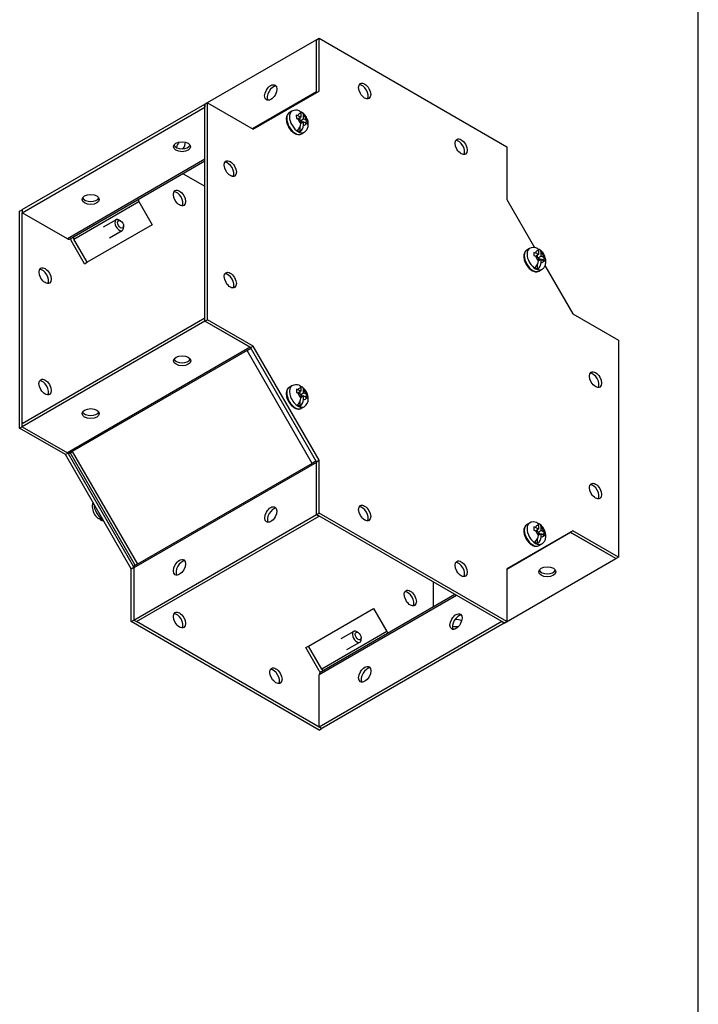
# Model space of a CAD drawing. Header units: inches. Extents: x 0.2 to 77.9, y -0.5 to 51.8.
# Tile 6 of 7: x 67.4 to 77.9, y 23 to 38.3. Entities that reach past the tile are written whole.
import ezdxf

# ---------------------------------------------------------------- set-up
doc = ezdxf.new("R2010")
doc.units = ezdxf.units.IN
doc.header["$MEASUREMENT"] = 0
for name, color, linetype in [('COM55579-2', 7, 'Continuous'), ('COM55580-2', 7, 'Continuous'), ('Default', 7, 'Continuous'), ('SCS19491', 7, 'Continuous')]:
    doc.layers.add(name, color=color, linetype=linetype)

# ---------------------------------------------------------------- blocks, each defined once
blk = doc.blocks.new('SE5')
at = {"layer": 'COM55579-2', "color": 7, "linetype": 'Continuous'}
for p, q in [((71.973, 37.967), (72.013, 37.99)), ((71.973, 37.15), (71.973, 37.967)), ((72.013, 37.99), (74.922, 36.31)), ((72.013, 37.173), (72.013, 37.99)), ((70.993, 36.584), (72.013, 37.173)), ((70.245, 36.969), (70.285, 36.992)), ((70.245, 33.61), (70.245, 36.969)), ((70.285, 33.633), (70.285, 36.992)), ((70.285, 36.992), (70.993, 36.584)), ((74.922, 36.31), (74.922, 35.494)), ((69.908, 35.892), (70.245, 35.698)), ((74.922, 35.494), (75.351, 34.751)), ((67.376, 35.313), (67.416, 35.336)), ((67.376, 31.954), (67.376, 35.313)), ((67.417, 31.977), (67.417, 35.29)), ((75.513, 34.47), (75.942, 33.726)), ((75.942, 33.726), (76.649, 33.318)), ((70.245, 33.61), (70.285, 33.633)), ((70.952, 33.202), (70.245, 33.61)), ((70.993, 33.225), (70.285, 33.633)), ((70.952, 33.202), (70.993, 33.225)), ((72.013, 31.458), (70.993, 33.225)), ((76.649, 33.318), (76.649, 29.959)), ((71.973, 31.435), (70.952, 33.202)), ((67.376, 31.954), (67.417, 31.977)), ((68.084, 31.546), (67.376, 31.954)), ((68.084, 31.546), (68.122, 31.568)), ((69.138, 29.812), (68.131, 31.557)), ((69.104, 29.778), (68.084, 31.546)), ((71.973, 31.435), (72.013, 31.458)), ((71.973, 30.618), (71.973, 31.435)), ((72.013, 30.641), (72.013, 31.458)), ((71.973, 30.618), (72.013, 30.641)), ((74.922, 28.962), (72.013, 30.641)), ((74.882, 28.939), (71.973, 30.618)), ((75.942, 30.367), (74.922, 29.778)), ((76.609, 29.936), (75.902, 30.344)), ((76.649, 29.959), (75.942, 30.367)), ((76.609, 29.936), (76.649, 29.959)), ((69.104, 29.778), (69.143, 29.801)), ((69.104, 28.962), (69.104, 29.778)), ((74.922, 29.778), (74.922, 28.962)), ((73.781, 29.574), (73.781, 29.185)), ((69.104, 28.962), (69.144, 28.985)), ((72.013, 27.282), (69.104, 28.962)), ((72.053, 27.306), (69.185, 28.962)), ((74.882, 28.939), (74.922, 28.962)), ((72.013, 27.282), (72.053, 27.306))]:
    blk.add_line(p, q, dxfattribs=at)
for centre, major_axis in [((72.72, 37.173), (0.066, -0.115)), ((74.215, 36.31), (0.067, -0.115)), ((70.639, 35.972), (0.067, -0.115)), ((69.851, 35.517), (0.066, -0.115)), ((67.77, 34.316), (0.066, -0.115)), ((70.639, 34.246), (0.067, -0.115)), ((76.296, 32.706), (0.067, -0.115)), ((67.77, 32.59), (0.067, -0.115)), ((76.296, 30.98), (0.066, -0.115)), ((72.72, 30.641), (0.067, -0.115)), ((74.215, 29.778), (0.067, -0.115)), ((73.427, 29.324), (0.067, -0.115)), ((69.851, 28.985), (0.067, -0.115)), ((71.346, 28.122), (0.067, -0.115))]:
    blk.add_ellipse(centre, major_axis=major_axis, ratio=0.57735, dxfattribs=at)
for centre, major_axis in [((72.68, 37.15), (0.066, -0.115)), ((74.175, 36.287), (0.067, -0.115)), ((70.599, 35.949), (0.067, -0.115)), ((69.811, 35.494), (0.067, -0.115)), ((67.73, 34.292), (0.066, -0.115)), ((70.599, 34.223), (0.067, -0.115)), ((76.256, 32.683), (0.067, -0.115)), ((67.73, 32.566), (0.067, -0.115)), ((76.256, 30.957), (0.066, -0.115)), ((72.68, 30.618), (0.067, -0.115)), ((74.175, 29.755), (0.067, -0.115)), ((73.387, 29.3), (0.067, -0.115)), ((69.811, 28.962), (0.067, -0.115)), ((71.306, 28.099), (0.067, -0.115))]:
    blk.add_ellipse(centre, major_axis=major_axis, ratio=0.57735, start_param=0.307887, end_param=2.833706, dxfattribs=at)
at = {"layer": 'COM55580-2', "color": 7, "linetype": 'Continuous'}
for p, q in [((71.972, 37.967), (70.245, 36.97)), ((71.972, 37.967), (71.973, 37.967)), ((71.972, 37.159), (71.972, 37.967)), ((71.972, 37.159), (70.984, 36.589)), ((67.416, 35.337), (70.245, 36.97)), ((67.416, 35.29), (70.245, 36.923)), ((70.245, 36.97), (70.245, 36.923)), ((70.245, 36.97), (70.245, 36.969)), ((70.245, 36.923), (70.245, 36.923)), ((70.245, 36.116), (68.116, 34.886)), ((70.245, 36.087), (68.219, 34.917)), ((68.213, 34.88), (69.221, 35.462)), ((69.221, 35.462), (69.428, 35.103)), ((67.416, 35.337), (67.416, 35.29)), ((68.116, 34.886), (67.416, 35.29)), ((69.428, 35.103), (68.42, 34.522)), ((68.219, 34.917), (68.159, 34.882)), ((68.38, 34.499), (68.173, 34.857)), ((68.42, 34.522), (68.213, 34.88)), ((68.38, 34.499), (68.42, 34.522)), ((70.245, 33.656), (67.417, 32.023)), ((70.245, 33.609), (67.417, 31.976)), ((70.245, 33.609), (70.245, 33.656)), ((70.945, 33.206), (70.245, 33.609)), ((70.945, 33.206), (68.116, 31.573)), ((70.898, 33.155), (68.191, 31.592)), ((70.959, 33.19), (70.898, 33.155)), ((70.898, 33.155), (70.959, 33.19)), ((70.898, 33.155), (70.898, 33.155)), ((71.906, 31.41), (70.898, 33.155)), ((67.417, 31.976), (67.417, 32.023)), ((67.417, 31.976), (68.116, 31.573)), ((68.191, 31.592), (68.131, 31.557)), ((68.16, 31.574), (68.191, 31.592)), ((68.16, 31.574), (69.167, 29.829)), ((68.191, 31.592), (68.191, 31.592)), ((68.191, 31.592), (69.199, 29.847)), ((71.972, 31.425), (69.144, 29.792)), ((71.906, 31.41), (69.199, 29.847)), ((71.966, 31.445), (71.906, 31.41)), ((71.966, 31.445), (71.906, 31.41)), ((71.906, 31.41), (71.906, 31.41)), ((71.972, 30.618), (71.972, 31.425)), ((69.144, 28.985), (71.972, 30.618)), ((69.184, 28.961), (72.013, 30.594)), ((71.972, 30.618), (72.013, 30.594)), ((72.013, 30.594), (72.013, 30.595)), ((75.91, 30.339), (74.922, 29.769)), ((76.61, 29.935), (75.91, 30.339)), ((74.882, 28.938), (76.61, 29.935)), ((76.61, 29.935), (76.61, 29.936)), ((69.199, 29.847), (69.138, 29.812)), ((69.144, 29.792), (69.144, 28.985)), ((69.199, 29.847), (69.167, 29.829)), ((69.199, 29.847), (69.199, 29.847)), ((74.143, 29.365), (72.014, 28.136)), ((74.118, 29.38), (72.092, 28.21)), ((71.85, 28.582), (72.858, 29.164)), ((72.858, 29.164), (73.065, 28.805)), ((69.144, 28.985), (69.184, 28.961)), ((74.842, 28.961), (72.014, 27.328)), ((74.882, 28.938), (74.842, 28.961)), ((74.882, 28.938), (72.054, 27.305)), ((73.065, 28.805), (72.057, 28.224)), ((74.882, 28.939), (74.882, 28.938)), ((71.81, 28.559), (71.85, 28.582)), ((72.017, 28.2), (71.81, 28.559)), ((72.057, 28.224), (71.85, 28.582)), ((72.092, 28.21), (72.031, 28.175)), ((72.014, 27.328), (72.014, 28.136)), ((72.054, 27.305), (72.014, 27.328))]:
    blk.add_line(p, q, dxfattribs=at)
for centre, major_axis in [((71.265, 37.15), (-0.067, -0.115)), ((69.891, 36.311), (-0.133, 0)), ((68.477, 35.494), (0.133, 0)), ((69.892, 32.997), (0.133, 0)), ((68.477, 32.18), (-0.133, 0)), ((71.265, 30.618), (0.066, 0.115)), ((69.851, 29.801), (-0.066, -0.115)), ((75.549, 29.731), (-0.133, 0)), ((74.135, 28.961), (-0.067, -0.115)), ((72.721, 28.145), (0.067, 0.115))]:
    blk.add_ellipse(centre, major_axis=major_axis, ratio=0.57735, dxfattribs=at)
for centre, major_axis, ratio, start_param, end_param in [((71.305, 37.127), (0.067, 0.115), 0.57735, 0.307887, 2.833706), ((71.951, 37.171), (0.0145, -0.0251), 0.57735, 0, 0.785398), ((69.891, 36.357), (0.133, 0), 0.57735, 3.44948, 5.975298), ((69.851, 36.334), (0.067, 0.115), 0.57735, -4.454695, -4.371816), ((69.891, 36.311), (-0.067, -0.115), 0.57735, 4.389865, 5.125386), ((69.851, 36.334), (0.067, 0.115), 0.57735, 4.584282, 5.433023), ((68.477, 35.541), (-0.133, 0), 0.57735, 0.307887, 2.833706), ((69.241, 35.474), (0.0145, -0.0251), 0.816497, 3.141593, 4.712389), ((68.234, 34.892), (-0.0145, 0.0251), 0.816497, 0, 1.570796), ((68.116, 34.957), (0.043, -0.0745), 0.57735, 5.497787, 6.283185), ((68.234, 34.892), (-0.043, 0.0745), 0.816497, 1.226845, 1.570796), ((70.945, 33.182), (-0.0145, 0.0251), 0.57735, 4.712389, 5.497787), ((69.892, 33.044), (-0.133, 0), 0.57735, 0.307887, 2.833706), ((68.477, 32.227), (0.133, 0), 0.57735, 3.44948, 5.975298), ((68.116, 31.549), (-0.0145, 0.0251), 0.57735, 4.712389, 5.497787), ((71.952, 31.437), (0.0145, -0.0251), 0.57735, 0.785398, 1.570796), ((71.306, 30.594), (-0.067, -0.115), 0.57735, 3.44948, 5.975298), ((75.91, 30.315), (0.0145, -0.0251), 0.57735, 2.356194, 3.141593), ((69.891, 29.778), (0.067, 0.115), 0.57735, 0.307887, 2.833706), ((69.124, 29.804), (0.0145, -0.0251), 0.57735, 0.785398, 1.570796), ((75.549, 29.778), (0.133, 0), 0.57735, 3.44948, 5.975298), ((74.175, 28.938), (0.067, 0.115), 0.57735, 0.307887, 2.833706), ((74.135, 28.915), (0.133, 0), 0.57735, 0.850162, 1.698903), ((73.085, 28.817), (0.0145, -0.0251), 0.816497, 4.712389, 6.283185), ((74.135, 28.961), (-0.133, 0), 0.57735, 1.157799, 1.89332), ((74.135, 28.915), (0.133, 0), 0.57735, 4.371816, 4.454695), ((72.078, 28.236), (-0.043, 0.0745), 0.816497, 1.570796, 1.914747), ((72.078, 28.236), (-0.0145, 0.0251), 0.816497, 1.570796, 3.141593), ((72.761, 28.122), (-0.067, -0.115), 0.57735, 3.44948, 5.975298), ((72.074, 28.101), (0.043, -0.0745), 0.57735, 3.141593, 3.926991)]:
    blk.add_ellipse(centre, major_axis=major_axis, ratio=ratio, start_param=start_param, end_param=end_param, dxfattribs=at)
at = {"layer": 'SCS19491', "color": 7, "linetype": 'Continuous'}
for p, q in [((71.594, 36.859), (71.552, 36.835)), ((71.661, 36.799), (71.662, 36.749)), ((71.662, 36.749), (71.688, 36.739)), ((71.73, 36.766), (71.684, 36.79)), ((71.73, 36.766), (71.686, 36.74)), ((71.688, 36.739), (71.73, 36.717)), ((71.72, 36.722), (71.72, 36.76)), ((71.729, 36.718), (71.773, 36.743)), ((71.73, 36.822), (71.73, 36.766)), ((71.773, 36.743), (71.773, 36.797)), ((71.817, 36.719), (71.773, 36.743)), ((71.72, 36.541), (71.72, 36.624)), ((71.73, 36.717), (71.73, 36.67)), ((71.764, 36.689), (71.73, 36.707)), ((71.773, 36.694), (71.73, 36.67)), ((71.773, 36.646), (71.773, 36.694)), ((71.773, 36.694), (71.817, 36.671)), ((71.792, 36.684), (71.833, 36.708)), ((71.833, 36.708), (71.817, 36.719)), ((71.834, 36.658), (71.833, 36.708)), ((71.739, 36.51), (71.782, 36.535)), ((68.871, 35.18), (68.671, 35.065)), ((68.94, 35.163), (68.918, 35.176)), ((68.986, 35.059), (68.986, 35.084)), ((68.766, 34.9), (68.966, 35.016)), ((75.274, 34.735), (75.231, 34.711)), ((75.34, 34.675), (75.341, 34.625)), ((75.341, 34.625), (75.368, 34.615)), ((75.41, 34.641), (75.364, 34.666)), ((75.41, 34.641), (75.365, 34.616)), ((75.368, 34.615), (75.41, 34.592)), ((75.399, 34.598), (75.399, 34.635)), ((75.408, 34.593), (75.452, 34.619)), ((75.41, 34.697), (75.41, 34.641)), ((75.452, 34.619), (75.452, 34.673)), ((75.497, 34.595), (75.452, 34.619)), ((75.399, 34.416), (75.399, 34.499)), ((75.41, 34.592), (75.41, 34.546)), ((75.443, 34.565), (75.41, 34.583)), ((75.452, 34.57), (75.41, 34.545)), ((75.452, 34.521), (75.452, 34.57)), ((75.452, 34.57), (75.496, 34.546)), ((75.471, 34.56), (75.513, 34.584)), ((75.513, 34.584), (75.497, 34.595)), ((75.514, 34.533), (75.513, 34.584)), ((75.419, 34.386), (75.461, 34.41)), ((71.594, 32.611), (71.552, 32.586)), ((71.662, 32.557), (71.664, 32.508)), ((71.664, 32.508), (71.686, 32.5)), ((71.73, 32.525), (71.686, 32.548)), ((71.73, 32.525), (71.686, 32.499)), ((71.686, 32.5), (71.73, 32.476)), ((71.72, 32.481), (71.72, 32.519)), ((71.729, 32.477), (71.773, 32.502)), ((71.73, 32.573), (71.73, 32.525)), ((71.73, 32.476), (71.73, 32.422)), ((71.764, 32.448), (71.73, 32.466)), ((71.773, 32.502), (71.773, 32.549)), ((71.815, 32.48), (71.773, 32.502)), ((71.793, 32.442), (71.834, 32.466)), ((71.834, 32.466), (71.815, 32.48)), ((71.836, 32.416), (71.834, 32.466)), ((71.72, 32.292), (71.72, 32.375)), ((71.773, 32.453), (71.73, 32.429)), ((71.773, 32.397), (71.773, 32.453)), ((71.773, 32.453), (71.819, 32.429)), ((71.739, 32.262), (71.782, 32.286)), ((75.274, 30.486), (75.231, 30.462)), ((75.34, 30.426), (75.341, 30.376)), ((75.341, 30.376), (75.368, 30.366)), ((75.41, 30.393), (75.364, 30.417)), ((75.41, 30.393), (75.365, 30.367)), ((75.368, 30.366), (75.41, 30.344)), ((75.399, 30.349), (75.399, 30.387)), ((75.408, 30.345), (75.452, 30.37)), ((75.41, 30.449), (75.41, 30.393)), ((75.41, 30.344), (75.41, 30.297)), ((75.443, 30.316), (75.41, 30.334)), ((75.452, 30.37), (75.452, 30.424)), ((75.497, 30.346), (75.452, 30.37)), ((75.471, 30.311), (75.513, 30.335)), ((75.513, 30.335), (75.497, 30.346)), ((75.514, 30.285), (75.513, 30.335)), ((75.399, 30.168), (75.399, 30.251)), ((75.452, 30.321), (75.41, 30.297)), ((75.452, 30.273), (75.452, 30.321)), ((75.452, 30.321), (75.496, 30.298)), ((75.419, 30.137), (75.461, 30.162)), ((72.55, 28.807), (72.351, 28.692)), ((72.619, 28.79), (72.598, 28.803)), ((72.665, 28.686), (72.665, 28.711)), ((72.446, 28.528), (72.645, 28.643))]:
    blk.add_line(p, q, dxfattribs=at)
for centre, radius, start, end in [((71.658, 36.749), 0.127, 67.6166, 120.1416), ((71.634, 36.693), 0.109, 62.4434, 75.8103), ((71.587, 36.677), 0.144, 309.0275, 357.3569), ((71.629, 36.652), 0.144, 309.0278, 357.3565), ((71.785, 36.608), 0.07, 44.9702, 62.873), ((75.337, 34.625), 0.127, 67.6166, 120.1416), ((75.313, 34.569), 0.109, 62.4434, 75.8103), ((75.266, 34.553), 0.144, 309.0275, 357.3569), ((75.309, 34.528), 0.144, 309.0278, 357.3565), ((75.464, 34.484), 0.07, 44.9702, 62.873), ((71.658, 32.497), 0.131, 68.3819, 119.4115), ((71.634, 32.448), 0.113, 62.3801, 75.361), ((71.606, 32.401), 0.241, 1.8573, 51.0239), ((71.587, 32.428), 0.144, 309.0275, 357.3569), ((71.629, 32.404), 0.144, 309.0278, 357.3565), ((71.711, 32.403), 0.136, 301.1516, 2.4457), ((71.789, 32.37), 0.0663, 44.2365, 62.8956), ((68.636, 30.745), 0.136, 155.0668, 182.4457), ((68.741, 30.747), 0.241, 181.8572, 231.0276), ((68.688, 30.651), 0.13, 248.3254, 262.9114), ((75.337, 30.376), 0.127, 67.6166, 120.1416), ((75.313, 30.321), 0.109, 62.4434, 75.8103), ((75.266, 30.304), 0.144, 309.0275, 357.3569), ((75.309, 30.279), 0.144, 309.0278, 357.3565), ((75.464, 30.235), 0.07, 44.9702, 62.873)]:
    blk.add_arc(centre, radius, start, end, dxfattribs=at)
for centre, major_axis, start_param, end_param in [((71.645, 36.672), (0.094, -0.162), 3.141593, 6.283185), ((71.688, 36.697), (-0.094, 0.162), 0.00005, 3.141168), ((71.752, 36.734), (0.0488, -0.0844), 2.668961, 3.704562), ((71.752, 36.734), (-0.0487, 0.0844), 1.189355, 2.043428), ((71.752, 36.734), (0.0487, -0.0844), 1.086759, 2.043428), ((71.752, 36.734), (-0.0487, 0.0844), 2.668961, 3.601967), ((71.698, 36.703), (0.093, -0.161), 5.336001, 5.659573), ((68.918, 35.098), (0.0475, -0.0823), 2.356194, 6.283185), ((68.918, 35.098), (0.0475, -0.0823), 0, 0.785398), ((75.325, 34.548), (0.094, -0.162), 3.141593, 6.283185), ((75.367, 34.573), (-0.094, 0.162), 0.00005, 3.141168), ((75.431, 34.609), (0.0487, -0.0844), 2.668961, 3.704562), ((75.431, 34.609), (-0.0488, 0.0844), 1.189355, 2.043428), ((75.431, 34.609), (0.0487, -0.0844), 1.086759, 2.043428), ((75.431, 34.609), (-0.0488, 0.0844), 2.668961, 3.601967), ((75.378, 34.579), (0.093, -0.161), 5.336001, 5.659573), ((71.645, 32.424), (0.094, -0.162), 3.141593, 6.283185), ((71.688, 32.448), (-0.094, 0.162), 0, 3.141642), ((71.688, 32.448), (-0.094, 0.162), 6.282761, 6.283185), ((71.752, 32.485), (0.0487, -0.0844), 2.668961, 3.601967), ((71.752, 32.485), (-0.0488, 0.0844), 1.086759, 2.043428), ((71.752, 32.485), (0.0487, -0.0844), 1.189355, 2.043428), ((71.698, 32.455), (0.093, -0.161), 5.336001, 5.659573), ((71.752, 32.485), (-0.0488, 0.0844), 2.668961, 3.704562), ((68.659, 30.699), (0.094, -0.162), 3.906158, 5.51862), ((68.648, 30.693), (0.093, -0.161), 5.336001, 5.659573), ((75.367, 30.324), (-0.094, 0.162), 0.00005, 3.141168), ((75.325, 30.3), (0.094, -0.162), 3.141593, 6.283185), ((75.431, 30.361), (0.0487, -0.0844), 2.668961, 3.704562), ((75.431, 30.361), (-0.0487, 0.0844), 1.189355, 2.043428), ((75.431, 30.361), (0.0488, -0.0844), 1.086759, 2.043428), ((75.378, 30.33), (0.093, -0.161), 5.336001, 5.659573), ((75.431, 30.361), (-0.0488, 0.0844), 2.668961, 3.601967), ((72.598, 28.725), (0.0475, -0.0823), 2.356194, 6.283185), ((72.598, 28.725), (0.0475, -0.0823), 0, 0.785398)]:
    blk.add_ellipse(centre, major_axis=major_axis, ratio=0.57735, start_param=start_param, end_param=end_param, dxfattribs=at)
for centre in [(68.94, 35.11), (72.619, 28.737)]:
    blk.add_ellipse(centre, major_axis=(-0.0325, 0.0563), ratio=0.57735, dxfattribs=at)
for points, knots in [([(71.551, 36.833), (71.548, 36.832), (71.538, 36.827), (71.525, 36.811), (71.513, 36.79), (71.507, 36.764), (71.505, 36.735), (71.508, 36.703), (71.516, 36.67), (71.529, 36.637), (71.546, 36.605), (71.567, 36.576), (71.59, 36.55), (71.616, 36.528), (71.643, 36.512), (71.67, 36.502), (71.695, 36.498), (71.719, 36.501), (71.732, 36.507), (71.739, 36.51)], [0, 0, 0, 0, 0.025907, 0.082775, 0.139919, 0.199257, 0.261062, 0.324255, 0.387624, 0.450794, 0.513828, 0.576898, 0.640162, 0.703821, 0.768073, 0.832931, 0.890862, 0.946401, 1, 1, 1, 1]), ([(71.707, 36.867), (71.707, 36.867), (71.707, 36.867), (71.711, 36.865), (71.713, 36.864), (71.718, 36.86), (71.72, 36.857), (71.724, 36.852), (71.725, 36.849), (71.728, 36.842), (71.729, 36.838), (71.73, 36.83), (71.73, 36.826), (71.73, 36.822)], [0.3585517, 0.3585517, 0.3585517, 0.3585517, 0.375, 0.375, 0.5, 0.5, 0.625, 0.625, 0.75, 0.75, 0.875, 0.875, 1, 1, 1, 1]), ([(71.773, 36.797), (71.773, 36.802), (71.772, 36.806), (71.771, 36.814), (71.77, 36.817), (71.768, 36.824), (71.766, 36.827), (71.763, 36.833), (71.76, 36.835), (71.756, 36.839), (71.753, 36.841), (71.747, 36.843), (71.744, 36.844), (71.738, 36.845), (71.734, 36.844), (71.73, 36.844), (71.729, 36.844), (71.728, 36.843)], [0, 0, 0, 0, 0.125, 0.125, 0.25, 0.25, 0.375, 0.375, 0.5, 0.5, 0.625, 0.625, 0.75, 0.75, 0.875, 0.875, 0.9106006, 0.9106006, 0.9106006, 0.9106006]), ([(71.782, 36.535), (71.79, 36.54), (71.804, 36.55), (71.823, 36.571), (71.836, 36.596), (71.844, 36.623), (71.848, 36.652), (71.846, 36.684), (71.839, 36.717), (71.826, 36.75), (71.808, 36.782), (71.786, 36.811), (71.768, 36.83), (71.758, 36.837), (71.757, 36.837)], [0, 0, 0, 0, 0.079077, 0.160648, 0.241091, 0.322902, 0.408424, 0.499232, 0.594839, 0.692412, 0.79044, 0.88966, 0.99124, 1, 1, 1, 1]), ([(75.23, 34.709), (75.227, 34.707), (75.218, 34.702), (75.204, 34.687), (75.193, 34.666), (75.186, 34.64), (75.184, 34.611), (75.187, 34.579), (75.196, 34.546), (75.209, 34.513), (75.226, 34.481), (75.246, 34.452), (75.27, 34.426), (75.295, 34.404), (75.322, 34.387), (75.349, 34.377), (75.375, 34.374), (75.399, 34.376), (75.411, 34.382), (75.418, 34.386)], [0, 0, 0, 0, 0.025907, 0.082775, 0.139919, 0.199257, 0.261062, 0.324255, 0.387624, 0.450794, 0.513828, 0.576898, 0.640162, 0.703821, 0.768073, 0.832931, 0.890862, 0.946401, 1, 1, 1, 1]), ([(75.386, 34.743), (75.386, 34.742), (75.387, 34.742), (75.39, 34.741), (75.393, 34.739), (75.397, 34.735), (75.4, 34.733), (75.403, 34.727), (75.405, 34.724), (75.407, 34.718), (75.408, 34.714), (75.409, 34.706), (75.41, 34.702), (75.41, 34.697)], [0.3585517, 0.3585517, 0.3585517, 0.3585517, 0.375, 0.375, 0.5, 0.5, 0.625, 0.625, 0.75, 0.75, 0.875, 0.875, 1, 1, 1, 1]), ([(75.452, 34.673), (75.452, 34.677), (75.452, 34.682), (75.451, 34.689), (75.45, 34.693), (75.447, 34.7), (75.446, 34.703), (75.442, 34.709), (75.44, 34.711), (75.435, 34.715), (75.432, 34.716), (75.427, 34.719), (75.424, 34.72), (75.417, 34.72), (75.414, 34.72), (75.409, 34.719), (75.408, 34.719), (75.407, 34.719)], [0, 0, 0, 0, 0.125, 0.125, 0.25, 0.25, 0.375, 0.375, 0.5, 0.5, 0.625, 0.625, 0.75, 0.75, 0.875, 0.875, 0.9106006, 0.9106006, 0.9106006, 0.9106006]), ([(75.461, 34.41), (75.469, 34.416), (75.484, 34.425), (75.502, 34.447), (75.515, 34.471), (75.524, 34.499), (75.527, 34.528), (75.525, 34.56), (75.518, 34.593), (75.505, 34.626), (75.488, 34.658), (75.466, 34.686), (75.448, 34.706), (75.438, 34.712), (75.437, 34.713)], [0, 0, 0, 0, 0.079077, 0.160648, 0.241091, 0.322902, 0.408424, 0.499232, 0.594839, 0.692412, 0.79044, 0.88966, 0.99124, 1, 1, 1, 1]), ([(71.707, 32.618), (71.707, 32.618), (71.707, 32.618), (71.711, 32.617), (71.713, 32.615), (71.718, 32.611), (71.72, 32.609), (71.724, 32.603), (71.725, 32.6), (71.728, 32.593), (71.729, 32.59), (71.73, 32.582), (71.73, 32.578), (71.73, 32.573)], [0.358038, 0.358038, 0.358038, 0.358038, 0.375, 0.375, 0.5, 0.5, 0.625, 0.625, 0.75, 0.75, 0.875, 0.875, 1, 1, 1, 1]), ([(71.552, 32.586), (71.551, 32.586), (71.544, 32.583), (71.531, 32.571), (71.518, 32.551), (71.509, 32.527), (71.506, 32.505), (71.506, 32.493), (71.506, 32.49)], [0, 0, 0, 0, 0.022494, 0.244893, 0.465523, 0.6922, 0.928873, 1, 1, 1, 1]), ([(71.506, 32.49), (71.506, 32.484), (71.506, 32.469), (71.511, 32.441), (71.521, 32.408), (71.536, 32.375), (71.555, 32.344), (71.576, 32.316), (71.601, 32.292), (71.627, 32.272), (71.655, 32.258), (71.682, 32.251), (71.706, 32.25), (71.726, 32.254), (71.736, 32.26), (71.74, 32.263)], [0, 0, 0, 0, 0.045372, 0.129945, 0.214268, 0.298331, 0.3823, 0.466414, 0.550884, 0.636001, 0.721968, 0.808425, 0.884058, 0.956983, 1, 1, 1, 1]), ([(71.773, 32.549), (71.773, 32.553), (71.772, 32.557), (71.771, 32.565), (71.77, 32.569), (71.768, 32.576), (71.766, 32.579), (71.763, 32.584), (71.76, 32.587), (71.756, 32.591), (71.753, 32.592), (71.747, 32.595), (71.744, 32.595), (71.738, 32.596), (71.734, 32.596), (71.73, 32.595), (71.729, 32.595), (71.728, 32.595)], [0, 0, 0, 0, 0.125, 0.125, 0.25, 0.25, 0.375, 0.375, 0.5, 0.5, 0.625, 0.625, 0.75, 0.75, 0.875, 0.875, 0.9106006, 0.9106006, 0.9106006, 0.9106006]), ([(68.627, 30.555), (68.623, 30.554), (68.619, 30.553), (68.612, 30.552), (68.609, 30.552), (68.602, 30.553), (68.599, 30.553), (68.594, 30.556), (68.591, 30.557), (68.589, 30.559)], [0, 0, 0, 0, 0.125, 0.125, 0.25, 0.25, 0.375, 0.375, 0.4943685, 0.4943685, 0.4943685, 0.4943685]), ([(68.619, 30.553), (68.619, 30.552), (68.62, 30.552), (68.621, 30.548), (68.623, 30.545), (68.626, 30.539), (68.629, 30.537), (68.633, 30.533), (68.636, 30.531), (68.642, 30.529), (68.645, 30.528), (68.651, 30.527), (68.655, 30.527), (68.662, 30.529), (68.666, 30.53), (68.669, 30.531)], [0.2268608, 0.2268608, 0.2268608, 0.2268608, 0.25, 0.25, 0.375, 0.375, 0.5, 0.5, 0.625, 0.625, 0.75, 0.75, 0.875, 0.875, 1, 1, 1, 1]), ([(75.386, 30.494), (75.386, 30.494), (75.387, 30.494), (75.39, 30.492), (75.393, 30.491), (75.397, 30.487), (75.4, 30.484), (75.403, 30.479), (75.405, 30.476), (75.407, 30.469), (75.408, 30.465), (75.409, 30.457), (75.41, 30.453), (75.41, 30.449)], [0.3585517, 0.3585517, 0.3585517, 0.3585517, 0.375, 0.375, 0.5, 0.5, 0.625, 0.625, 0.75, 0.75, 0.875, 0.875, 1, 1, 1, 1]), ([(75.23, 30.461), (75.227, 30.459), (75.218, 30.454), (75.204, 30.439), (75.193, 30.417), (75.186, 30.391), (75.184, 30.362), (75.187, 30.33), (75.196, 30.297), (75.209, 30.264), (75.226, 30.232), (75.246, 30.203), (75.27, 30.177), (75.295, 30.155), (75.322, 30.139), (75.349, 30.129), (75.375, 30.125), (75.399, 30.128), (75.411, 30.134), (75.418, 30.137)], [0, 0, 0, 0, 0.025907, 0.082775, 0.139919, 0.199257, 0.261062, 0.324255, 0.387624, 0.450794, 0.513828, 0.576898, 0.640162, 0.703821, 0.768073, 0.832931, 0.890862, 0.946401, 1, 1, 1, 1]), ([(75.452, 30.424), (75.452, 30.429), (75.452, 30.433), (75.451, 30.441), (75.45, 30.444), (75.447, 30.451), (75.446, 30.454), (75.442, 30.46), (75.44, 30.462), (75.435, 30.466), (75.432, 30.468), (75.427, 30.47), (75.424, 30.471), (75.417, 30.472), (75.414, 30.472), (75.409, 30.471), (75.408, 30.471), (75.407, 30.47)], [0, 0, 0, 0, 0.125, 0.125, 0.25, 0.25, 0.375, 0.375, 0.5, 0.5, 0.625, 0.625, 0.75, 0.75, 0.875, 0.875, 0.9106006, 0.9106006, 0.9106006, 0.9106006]), ([(75.461, 30.162), (75.469, 30.167), (75.484, 30.177), (75.502, 30.198), (75.515, 30.223), (75.524, 30.25), (75.527, 30.279), (75.525, 30.311), (75.518, 30.344), (75.505, 30.377), (75.488, 30.409), (75.466, 30.438), (75.448, 30.457), (75.438, 30.464), (75.437, 30.464)], [0, 0, 0, 0, 0.079077, 0.160648, 0.241091, 0.322902, 0.408424, 0.499232, 0.594839, 0.692412, 0.79044, 0.88966, 0.99124, 1, 1, 1, 1])]:
    blk.add_open_spline(points, degree=3, knots=knots, dxfattribs=at)
blk = doc.blocks.new('BORDER')
at = {"layer": 'Default', "color": 7, "linetype": 'Continuous'}
blk.add_line((0, 0), (0, 27.86), dxfattribs=at)

msp = doc.modelspace()

# ---------------------------------------------------------------- block references
at = {"layer": 'Default', "color": 7, "xscale": 1.855, "yscale": 1.855, "zscale": 1.855}
msp.add_blockref('BORDER', (77.888, 0.072), dxfattribs=at)
at = {"layer": 'Default'}
msp.add_blockref('SE5', (0, 0), dxfattribs=at)

doc.saveas('drawing.dxf')
